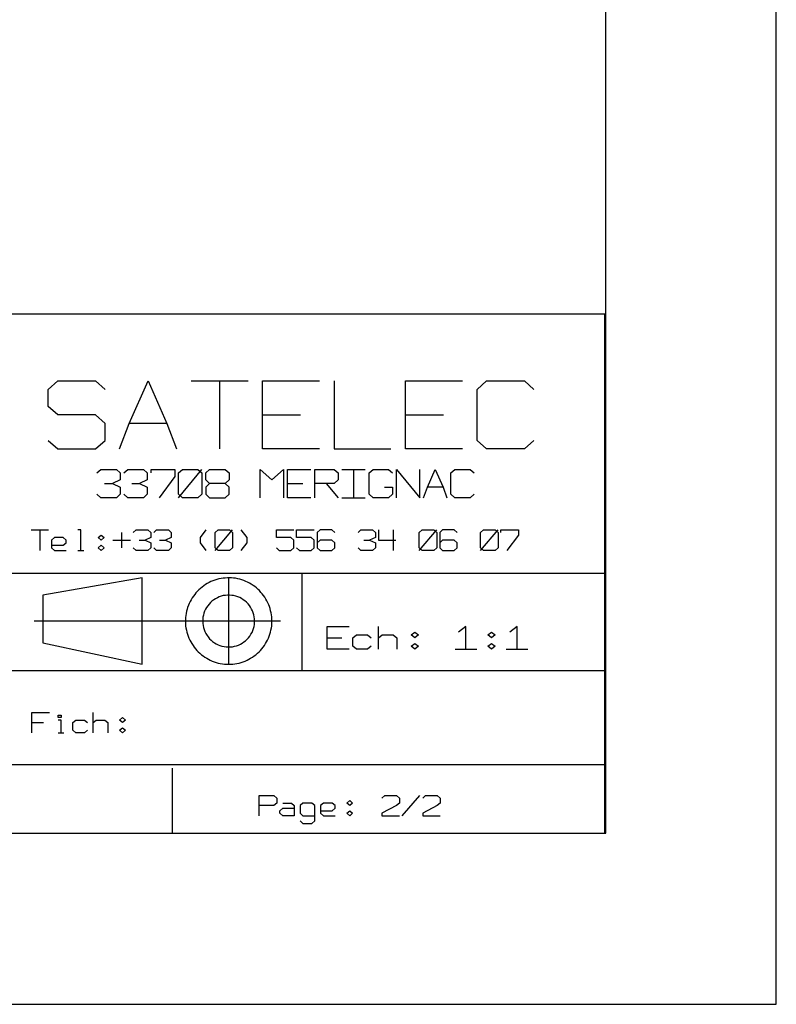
# Model space of a CAD drawing. Extents: x -92 to 503, y -336 to 505.
# Tile 3 of 14: x 377 to 503, y -336 to -172. Entities that reach past the tile are written whole.
import ezdxf

# ---------------------------------------------------------------- set-up
doc = ezdxf.new("R2010")
doc.units = 0
doc.layers.add('1', color=1, linetype='CONTINUOUS')

msp = doc.modelspace()

# ---------------------------------------------------------------- linework, layer by layer
at = {"layer": '1'}
for p, q in [((502.53, -335.7), (502.53, 504.57)), ((474.2, -307.23), (474.2, 79.05)), ((474.03, -220.98), (42.85, -220.98)), ((474.03, -307.23), (474.03, -220.98)), ((381.5, -233.5), (383.08, -232.08)), ((383.08, -232.08), (389.38, -232.08)), ((389.38, -232.08), (390.95, -233.5)), ((394.95, -239.15), (398.1, -232.08)), ((398.1, -232.08), (401.25, -239.15)), ((405.25, -232.08), (414.73, -232.08)), ((410, -232.08), (410, -243.4)), ((417.15, -243.4), (417.15, -232.08)), ((417.15, -232.08), (426.6, -232.08)), ((429.03, -232.08), (429.03, -243.4)), ((440.9, -243.4), (440.9, -232.08)), ((440.9, -232.08), (450.38, -232.08)), ((452.8, -233.5), (454.38, -232.08)), ((454.38, -232.08), (460.68, -232.08)), ((460.68, -232.08), (462.25, -233.5)), ((381.5, -236.33), (381.5, -233.5)), ((452.8, -241.98), (452.8, -233.5)), ((383.08, -237.75), (381.5, -236.33)), ((389.38, -237.75), (383.08, -237.75)), ((390.95, -239.15), (389.38, -237.75)), ((417.15, -237.75), (423.45, -237.75)), ((440.9, -237.75), (447.23, -237.75)), ((390.95, -241.98), (390.95, -239.15)), ((393.38, -243.4), (394.95, -239.15)), ((401.25, -239.15), (394.95, -239.15)), ((401.25, -239.15), (402.83, -243.4)), ((381.5, -241.98), (383.08, -243.4)), ((389.38, -243.4), (390.95, -241.98)), ((454.38, -243.4), (452.8, -241.98)), ((462.25, -241.98), (460.68, -243.4)), ((383.08, -243.4), (389.38, -243.4)), ((426.6, -243.4), (417.15, -243.4)), ((429.03, -243.4), (438.48, -243.4)), ((450.38, -243.4), (440.9, -243.4)), ((460.68, -243.4), (454.38, -243.4)), ((389.58, -247.38), (390.23, -246.8)), ((390.23, -246.8), (392.83, -246.8)), ((392.83, -246.8), (393.45, -247.38)), ((394.1, -247.38), (394.75, -246.8)), ((394.75, -246.8), (397.35, -246.8)), ((397.35, -246.8), (397.98, -247.38)), ((398.63, -247.38), (398.63, -246.8)), ((398.63, -246.8), (402.53, -246.8)), ((402.53, -246.8), (402.53, -247.98)), ((403.15, -247.38), (403.8, -246.8)), ((403.15, -251.5), (407.05, -246.8)), ((403.8, -246.8), (406.4, -246.8)), ((406.4, -246.8), (407.05, -247.38)), ((407.68, -247.38), (408.33, -246.8)), ((408.33, -246.8), (410.93, -246.8)), ((410.93, -246.8), (411.58, -247.38)), ((416.75, -251.5), (416.75, -246.8)), ((416.75, -246.8), (418.68, -248.55)), ((418.68, -248.55), (420.63, -246.8)), ((420.63, -246.8), (420.63, -251.5)), ((421.28, -251.5), (421.28, -246.8)), ((421.28, -246.8), (425.15, -246.8)), ((425.8, -251.5), (425.8, -246.8)), ((425.8, -246.8), (429.03, -246.8)), ((429.03, -246.8), (429.68, -247.38)), ((430.33, -246.8), (434.2, -246.8)), ((432.25, -246.8), (432.25, -251.5)), ((434.85, -247.38), (435.5, -246.8)), ((435.5, -246.8), (438.08, -246.8)), ((438.08, -246.8), (438.73, -247.38)), ((439.38, -251.5), (439.38, -246.8)), ((439.38, -246.8), (443.25, -251.5)), ((443.25, -251.5), (443.25, -246.8)), ((444.55, -249.73), (445.85, -246.8)), ((445.85, -246.8), (447.13, -249.73)), ((448.43, -247.38), (449.08, -246.8)), ((449.08, -246.8), (451.65, -246.8)), ((451.65, -246.8), (452.3, -247.38)), ((393.45, -248.55), (392.18, -249.15)), ((393.45, -247.38), (393.45, -248.55)), ((397.98, -248.55), (396.7, -249.15)), ((397.98, -247.38), (397.98, -248.55)), ((402.53, -247.98), (399.93, -251.5)), ((403.15, -250.93), (403.15, -247.38)), ((407.05, -247.38), (407.05, -250.93)), ((407.68, -248.55), (407.68, -247.38)), ((408.33, -249.15), (407.68, -248.55)), ((411.58, -248.55), (410.93, -249.15)), ((411.58, -247.38), (411.58, -248.55)), ((429.68, -248.55), (429.03, -249.15)), ((429.68, -247.38), (429.68, -248.55)), ((434.85, -250.93), (434.85, -247.38)), ((448.43, -250.93), (448.43, -247.38)), ((390.88, -249.15), (392.18, -249.15)), ((392.18, -249.15), (393.45, -249.73)), ((393.45, -249.73), (393.45, -250.93)), ((395.4, -249.15), (396.7, -249.15)), ((396.7, -249.15), (397.98, -249.73)), ((397.98, -249.73), (397.98, -250.93)), ((408.33, -249.15), (407.68, -249.73)), ((407.68, -249.73), (407.68, -250.93)), ((410.93, -249.15), (408.33, -249.15)), ((411.58, -249.73), (410.93, -249.15)), ((411.58, -250.93), (411.58, -249.73)), ((421.28, -249.15), (423.85, -249.15)), ((429.03, -249.15), (425.8, -249.15)), ((427.73, -249.15), (429.68, -251.5)), ((437.43, -249.73), (438.73, -249.73)), ((438.73, -249.73), (438.73, -250.93)), ((443.9, -251.5), (444.55, -249.73)), ((447.13, -249.73), (444.55, -249.73)), ((447.13, -249.73), (447.78, -251.5)), ((390.23, -251.5), (389.58, -250.93)), ((392.83, -251.5), (390.23, -251.5)), ((393.45, -250.93), (392.83, -251.5)), ((394.75, -251.5), (394.1, -250.93)), ((397.35, -251.5), (394.75, -251.5)), ((397.98, -250.93), (397.35, -251.5)), ((403.8, -251.5), (403.15, -250.93)), ((406.4, -251.5), (403.8, -251.5)), ((407.05, -250.93), (406.4, -251.5)), ((407.68, -250.93), (408.33, -251.5)), ((408.33, -251.5), (410.93, -251.5)), ((410.93, -251.5), (411.58, -250.93)), ((425.15, -251.5), (421.28, -251.5)), ((430.33, -251.5), (434.2, -251.5)), ((435.5, -251.5), (434.85, -250.93)), ((438.08, -251.5), (435.5, -251.5)), ((438.73, -250.93), (438.08, -251.5)), ((449.08, -251.5), (448.43, -250.93)), ((451.65, -251.5), (449.08, -251.5)), ((452.3, -250.93), (451.65, -251.5)), ((378.68, -256.85), (381.58, -256.85)), ((380.13, -256.85), (380.13, -260.25)), ((386.93, -256.85), (386.43, -256.85)), ((386.93, -260.25), (386.93, -256.85)), ((395.65, -257.28), (396.13, -256.85)), ((396.13, -256.85), (398.08, -256.85)), ((398.08, -256.85), (398.55, -257.28)), ((399.05, -257.28), (399.53, -256.85)), ((399.53, -256.85), (401.48, -256.85)), ((401.48, -256.85), (401.95, -257.28)), ((406.8, -258.13), (407.78, -256.85)), ((409.23, -257.28), (409.73, -256.85)), ((409.23, -260.25), (412.15, -256.85)), ((409.73, -256.85), (411.65, -256.85)), ((411.65, -256.85), (412.15, -257.28)), ((414.58, -258.13), (413.6, -256.85)), ((419.43, -258.13), (419.43, -256.85)), ((419.43, -256.85), (422.33, -256.85)), ((422.8, -258.13), (422.8, -256.85)), ((422.8, -256.85), (425.73, -256.85)), ((426.7, -256.85), (426.2, -257.28)), ((428.63, -256.85), (426.7, -256.85)), ((429.13, -257.28), (428.63, -256.85)), ((433, -257.28), (433.48, -256.85)), ((433.48, -256.85), (435.43, -256.85)), ((435.43, -256.85), (435.9, -257.28)), ((436.4, -256.85), (436.4, -258.55)), ((438.83, -256.85), (438.83, -260.25)), ((443.18, -257.28), (443.68, -256.85)), ((443.18, -260.25), (446.1, -256.85)), ((443.68, -256.85), (445.6, -256.85)), ((445.6, -256.85), (446.1, -257.28)), ((447.05, -256.85), (446.58, -257.28)), ((449, -256.85), (447.05, -256.85)), ((449.48, -257.28), (449, -256.85)), ((453.38, -257.28), (453.85, -256.85)), ((453.38, -260.25), (456.28, -256.85)), ((453.85, -256.85), (455.8, -256.85)), ((455.8, -256.85), (456.28, -257.28)), ((456.75, -257.28), (456.75, -256.85)), ((456.75, -256.85), (459.68, -256.85)), ((459.68, -256.85), (459.68, -257.7)), ((382.55, -258.13), (382.08, -258.55)), ((382.08, -258.55), (382.08, -259.83)), ((384, -258.13), (382.55, -258.13)), ((384.5, -258.55), (384, -258.13)), ((384.5, -258.98), (384.5, -258.55)), ((389.83, -258.13), (390.33, -257.7)), ((390.33, -258.55), (389.83, -258.13)), ((390.33, -257.7), (390.8, -258.13)), ((390.8, -258.13), (390.33, -258.55)), ((392.25, -258.55), (395.18, -258.55)), ((393.7, -257.28), (393.7, -259.83)), ((396.63, -258.55), (397.6, -258.55)), ((398.55, -258.13), (397.6, -258.55)), ((397.6, -258.55), (398.55, -258.98)), ((398.55, -257.28), (398.55, -258.13)), ((400.03, -258.55), (400.98, -258.55)), ((401.95, -258.13), (400.98, -258.55)), ((400.98, -258.55), (401.95, -258.98)), ((401.95, -257.28), (401.95, -258.13)), ((406.8, -258.98), (406.8, -258.13)), ((409.23, -259.83), (409.23, -257.28)), ((412.15, -257.28), (412.15, -259.83)), ((414.58, -258.98), (414.58, -258.13)), ((421.85, -258.13), (419.43, -258.13)), ((422.33, -258.55), (421.85, -258.13)), ((422.33, -259.83), (422.33, -258.55)), ((425.23, -258.13), (422.8, -258.13)), ((425.73, -258.55), (425.23, -258.13)), ((425.73, -259.83), (425.73, -258.55)), ((426.2, -257.28), (426.2, -259.83)), ((426.7, -258.55), (426.2, -258.98)), ((428.63, -258.55), (426.7, -258.55)), ((429.13, -258.98), (428.63, -258.55)), ((433.98, -258.55), (434.93, -258.55)), ((435.9, -258.13), (434.93, -258.55)), ((434.93, -258.55), (435.9, -258.98)), ((435.9, -257.28), (435.9, -258.13)), ((436.4, -258.55), (439.3, -258.55)), ((443.18, -259.83), (443.18, -257.28)), ((446.1, -257.28), (446.1, -259.83)), ((446.58, -257.28), (446.58, -259.83)), ((447.05, -258.55), (446.58, -258.98)), ((449, -258.55), (447.05, -258.55)), ((449.48, -258.98), (449, -258.55)), ((453.38, -259.83), (453.38, -257.28)), ((456.28, -257.28), (456.28, -259.83)), ((459.68, -257.7), (457.73, -260.25)), ((382.08, -259.4), (384, -259.4)), ((382.08, -259.83), (382.55, -260.25)), ((384, -259.4), (384.5, -258.98)), ((389.83, -259.83), (390.33, -259.4)), ((390.33, -260.25), (389.83, -259.83)), ((390.33, -259.4), (390.8, -259.83)), ((390.8, -259.83), (390.33, -260.25)), ((396.13, -260.25), (395.65, -259.83)), ((398.55, -259.83), (398.08, -260.25)), ((398.55, -258.98), (398.55, -259.83)), ((399.53, -260.25), (399.05, -259.83)), ((401.95, -259.83), (401.48, -260.25)), ((401.95, -258.98), (401.95, -259.83)), ((407.78, -260.25), (406.8, -258.98)), ((409.73, -260.25), (409.23, -259.83)), ((412.15, -259.83), (411.65, -260.25)), ((413.6, -260.25), (414.58, -258.98)), ((419.43, -259.83), (419.9, -260.25)), ((421.85, -260.25), (422.33, -259.83)), ((422.8, -259.83), (423.3, -260.25)), ((425.23, -260.25), (425.73, -259.83)), ((426.2, -259.83), (426.7, -260.25)), ((428.63, -260.25), (429.13, -259.83)), ((429.13, -259.83), (429.13, -258.98)), ((433.48, -260.25), (433, -259.83)), ((435.9, -259.83), (435.43, -260.25)), ((435.9, -258.98), (435.9, -259.83)), ((443.68, -260.25), (443.18, -259.83)), ((446.1, -259.83), (445.6, -260.25)), ((446.58, -259.83), (447.05, -260.25)), ((449, -260.25), (449.48, -259.83)), ((449.48, -259.83), (449.48, -258.98)), ((453.85, -260.25), (453.38, -259.83)), ((456.28, -259.83), (455.8, -260.25)), ((382.55, -260.25), (384.5, -260.25)), ((386.43, -260.25), (387.4, -260.25)), ((398.08, -260.25), (396.13, -260.25)), ((401.48, -260.25), (399.53, -260.25)), ((411.65, -260.25), (409.73, -260.25)), ((419.9, -260.25), (421.85, -260.25)), ((423.3, -260.25), (425.23, -260.25)), ((426.7, -260.25), (428.63, -260.25)), ((435.43, -260.25), (433.48, -260.25)), ((445.6, -260.25), (443.68, -260.25)), ((447.05, -260.25), (449, -260.25)), ((455.8, -260.25), (453.85, -260.25)), ((474.03, -264.1), (42.85, -264.1)), ((397.13, -264.83), (380.6, -267.7)), ((397.13, -279.18), (397.13, -264.83)), ((409.55, -265.08), (409.2, -265.2)), ((409.88, -265), (409.55, -265.08)), ((410.23, -264.93), (409.88, -265)), ((410.58, -264.88), (410.23, -264.93)), ((410.93, -264.85), (410.58, -264.88)), ((411.28, -264.83), (410.93, -264.85)), ((411.63, -264.83), (411.28, -264.83)), ((411.5, -264.83), (411.5, -279.18)), ((411.98, -264.83), (411.63, -264.83)), ((412.3, -264.85), (411.98, -264.83)), ((412.65, -264.9), (412.3, -264.85)), ((413, -264.98), (412.65, -264.9)), ((413.35, -265.05), (413, -264.98)), ((413.68, -265.15), (413.35, -265.05)), ((423.73, -280.28), (423.73, -264.1)), ((406.8, -266.58), (406.55, -266.8)), ((407.08, -266.35), (406.8, -266.58)), ((407.35, -266.13), (407.08, -266.35)), ((407.65, -265.95), (407.35, -266.13)), ((407.95, -265.75), (407.65, -265.95)), ((408.25, -265.6), (407.95, -265.75)), ((408.55, -265.45), (408.25, -265.6)), ((408.88, -265.3), (408.55, -265.45)), ((409.2, -265.2), (408.88, -265.3)), ((414, -265.28), (413.68, -265.15)), ((414.33, -265.4), (414, -265.28)), ((414.65, -265.55), (414.33, -265.4)), ((414.95, -265.7), (414.65, -265.55)), ((415.25, -265.88), (414.95, -265.7)), ((415.55, -266.08), (415.25, -265.88)), ((415.83, -266.28), (415.55, -266.08)), ((416.1, -266.5), (415.83, -266.28)), ((416.38, -266.73), (416.1, -266.5)), ((416.63, -266.95), (416.38, -266.73)), ((380.6, -267.7), (380.6, -275.6)), ((405.43, -268.15), (405.25, -268.45)), ((405.63, -267.85), (405.43, -268.15)), ((405.85, -267.58), (405.63, -267.85)), ((406.05, -267.3), (405.85, -267.58)), ((406.3, -267.05), (406.05, -267.3)), ((406.55, -266.8), (406.3, -267.05)), ((409.3, -268.3), (409.03, -268.48)), ((409.63, -268.13), (409.3, -268.3)), ((409.93, -267.98), (409.63, -268.13)), ((410.28, -267.88), (409.93, -267.98)), ((410.6, -267.78), (410.28, -267.88)), ((410.95, -267.73), (410.6, -267.78)), ((411.3, -267.7), (410.95, -267.73)), ((411.65, -267.7), (411.3, -267.7)), ((412, -267.73), (411.65, -267.7)), ((412.33, -267.78), (412, -267.73)), ((412.68, -267.85), (412.33, -267.78)), ((413, -267.95), (412.68, -267.85)), ((413.33, -268.1), (413, -267.95)), ((413.63, -268.25), (413.33, -268.1)), ((413.93, -268.45), (413.63, -268.25)), ((416.85, -267.23), (416.63, -266.95)), ((417.08, -267.48), (416.85, -267.23)), ((417.3, -267.75), (417.08, -267.48)), ((417.5, -268.05), (417.3, -267.75)), ((417.68, -268.35), (417.5, -268.05)), ((417.85, -268.65), (417.68, -268.35)), ((404.68, -269.73), (404.58, -270.05)), ((404.8, -269.38), (404.68, -269.73)), ((404.95, -269.08), (404.8, -269.38)), ((405.1, -268.75), (404.95, -269.08)), ((405.25, -268.45), (405.1, -268.75)), ((407.83, -269.75), (407.65, -270.05)), ((408.03, -269.45), (407.83, -269.75)), ((408.25, -269.18), (408.03, -269.45)), ((408.48, -268.93), (408.25, -269.18)), ((408.73, -268.7), (408.48, -268.93)), ((409.03, -268.48), (408.73, -268.7)), ((414.2, -268.65), (413.93, -268.45)), ((414.48, -268.88), (414.2, -268.65)), ((414.73, -269.13), (414.48, -268.88)), ((414.95, -269.4), (414.73, -269.13)), ((415.13, -269.68), (414.95, -269.4)), ((415.3, -270), (415.13, -269.68)), ((415.45, -270.3), (415.3, -270)), ((418, -268.95), (417.85, -268.65)), ((418.15, -269.28), (418, -268.95)), ((418.28, -269.6), (418.15, -269.28)), ((418.38, -269.93), (418.28, -269.6)), ((418.48, -270.28), (418.38, -269.93)), ((404.38, -271.08), (404.33, -271.43)), ((404.33, -271.43), (404.33, -271.78)), ((404.43, -270.73), (404.38, -271.08)), ((404.5, -270.38), (404.43, -270.73)), ((404.58, -270.05), (404.5, -270.38)), ((407.23, -271.38), (407.2, -271.73)), ((407.3, -271.03), (407.23, -271.38)), ((407.4, -270.7), (407.3, -271.03)), ((407.5, -270.38), (407.4, -270.7)), ((407.65, -270.05), (407.5, -270.38)), ((415.58, -270.63), (415.45, -270.3)), ((415.68, -270.98), (415.58, -270.63)), ((415.75, -271.3), (415.68, -270.98)), ((415.8, -271.65), (415.75, -271.3)), ((415.8, -272), (415.8, -271.65)), ((418.55, -270.63), (418.48, -270.28)), ((418.6, -270.95), (418.55, -270.63)), ((418.65, -271.3), (418.6, -270.95)), ((418.68, -271.65), (418.65, -271.3)), ((418.68, -272), (418.68, -271.65)), ((420.13, -272), (379.15, -272)), ((404.33, -271.78), (404.33, -272.13)), ((404.33, -272.13), (404.33, -272.48)), ((404.33, -272.48), (404.35, -272.83)), ((404.35, -272.83), (404.4, -273.15)), ((404.4, -273.15), (404.48, -273.5)), ((407.2, -271.73), (407.18, -272.08)), ((407.18, -272.08), (407.2, -272.43)), ((407.2, -272.43), (407.25, -272.75)), ((407.25, -272.75), (407.33, -273.1)), ((407.33, -273.1), (407.43, -273.43)), ((415.5, -273.58), (415.63, -273.25)), ((415.63, -273.25), (415.73, -272.93)), ((415.73, -272.93), (415.78, -272.58)), ((415.78, -272.58), (415.8, -272.23)), ((415.8, -272.23), (415.8, -272)), ((418.53, -273.5), (418.6, -273.15)), ((418.6, -273.15), (418.65, -272.83)), ((418.65, -272.83), (418.68, -272.48)), ((418.68, -272.13), (418.68, -272)), ((418.68, -272.48), (418.68, -272.13)), ((427.9, -276.65), (427.9, -272.88)), ((427.9, -272.88), (431.55, -272.88)), ((436.4, -276.65), (436.4, -272.88)), ((450.95, -272.88), (449.73, -273.83)), ((450.95, -276.65), (450.95, -272.88)), ((459.43, -272.88), (458.23, -273.83)), ((459.43, -276.65), (459.43, -272.88)), ((404.48, -273.5), (404.55, -273.85)), ((404.55, -273.85), (404.65, -274.18)), ((404.65, -274.18), (404.78, -274.5)), ((404.78, -274.5), (404.9, -274.83)), ((404.9, -274.83), (405.05, -275.15)), ((407.43, -273.43), (407.55, -273.75)), ((407.55, -273.75), (407.73, -274.08)), ((407.73, -274.08), (407.9, -274.38)), ((407.9, -274.38), (408.1, -274.65)), ((408.1, -274.65), (408.33, -274.93)), ((414.58, -275.03), (414.8, -274.78)), ((414.8, -274.78), (415.03, -274.5)), ((415.03, -274.5), (415.2, -274.2)), ((415.2, -274.2), (415.38, -273.9)), ((415.38, -273.9), (415.5, -273.58)), ((417.95, -275.15), (418.1, -274.83)), ((418.1, -274.83), (418.23, -274.5)), ((418.23, -274.5), (418.35, -274.18)), ((418.35, -274.18), (418.45, -273.85)), ((418.45, -273.85), (418.53, -273.5)), ((427.9, -274.78), (430.33, -274.78)), ((432.15, -274.78), (432.75, -274.3)), ((432.15, -276.18), (432.15, -274.78)), ((432.75, -274.3), (434.58, -274.3)), ((434.58, -274.3), (435.18, -274.78)), ((436.4, -274.78), (437, -274.3)), ((437, -274.3), (438.83, -274.3)), ((438.83, -274.3), (439.43, -274.78)), ((439.43, -274.78), (439.43, -276.65)), ((441.85, -274.3), (442.45, -273.83)), ((442.45, -274.78), (441.85, -274.3)), ((442.45, -273.83), (443.05, -274.3)), ((443.05, -274.3), (442.45, -274.78)), ((454.58, -274.3), (455.18, -273.83)), ((455.18, -274.78), (454.58, -274.3)), ((455.18, -273.83), (455.8, -274.3)), ((455.8, -274.3), (455.18, -274.78)), ((380.6, -275.6), (397.13, -279.18)), ((405.05, -275.15), (405.2, -275.45)), ((405.2, -275.45), (405.38, -275.75)), ((405.38, -275.75), (405.58, -276.05)), ((405.58, -276.05), (405.78, -276.33)), ((405.78, -276.33), (405.98, -276.6)), ((408.33, -274.93), (408.58, -275.18)), ((408.58, -275.18), (408.83, -275.4)), ((408.83, -275.4), (409.13, -275.6)), ((409.13, -275.6), (409.43, -275.78)), ((409.43, -275.78), (409.73, -275.93)), ((409.73, -275.93), (410.05, -276.08)), ((410.05, -276.08), (410.38, -276.18)), ((410.38, -276.18), (410.73, -276.25)), ((410.73, -276.25), (411.08, -276.3)), ((411.08, -276.3), (411.43, -276.3)), ((411.43, -276.3), (411.78, -276.3)), ((411.78, -276.3), (412.13, -276.28)), ((412.13, -276.28), (412.45, -276.2)), ((412.45, -276.2), (412.8, -276.13)), ((412.8, -276.13), (413.13, -276)), ((413.13, -276), (413.45, -275.85)), ((413.45, -275.85), (413.75, -275.68)), ((413.75, -275.68), (414.03, -275.48)), ((414.03, -275.48), (414.3, -275.28)), ((414.3, -275.28), (414.58, -275.03)), ((417, -276.6), (417.23, -276.33)), ((417.23, -276.33), (417.43, -276.05)), ((417.43, -276.05), (417.63, -275.75)), ((417.63, -275.75), (417.8, -275.45)), ((417.8, -275.45), (417.95, -275.15)), ((432.75, -276.65), (432.15, -276.18)), ((435.18, -276.18), (434.58, -276.65)), ((441.85, -276.18), (442.45, -275.73)), ((442.45, -276.65), (441.85, -276.18)), ((442.45, -275.73), (443.05, -276.18)), ((443.05, -276.18), (442.45, -276.65)), ((454.58, -276.18), (455.18, -275.73)), ((455.18, -276.65), (454.58, -276.18)), ((455.18, -275.73), (455.8, -276.18)), ((455.8, -276.18), (455.18, -276.65)), ((405.98, -276.6), (406.23, -276.88)), ((406.23, -276.88), (406.45, -277.13)), ((406.45, -277.13), (406.73, -277.35)), ((406.73, -277.35), (406.98, -277.6)), ((406.98, -277.6), (407.25, -277.8)), ((407.25, -277.8), (407.55, -278)), ((407.55, -278), (407.85, -278.18)), ((407.85, -278.18), (408.15, -278.35)), ((414.85, -278.35), (415.15, -278.18)), ((415.15, -278.18), (415.45, -278)), ((415.45, -278), (415.75, -277.8)), ((415.75, -277.8), (416.03, -277.6)), ((416.03, -277.6), (416.28, -277.35)), ((416.28, -277.35), (416.55, -277.13)), ((416.55, -277.13), (416.78, -276.88)), ((416.78, -276.88), (417, -276.6)), ((431.55, -276.65), (427.9, -276.65)), ((434.58, -276.65), (432.75, -276.65)), ((449.13, -276.65), (452.75, -276.65)), ((457.6, -276.65), (461.25, -276.65)), ((408.15, -278.35), (408.45, -278.5)), ((408.45, -278.5), (408.78, -278.65)), ((408.78, -278.65), (409.1, -278.78)), ((409.1, -278.78), (409.43, -278.88)), ((409.43, -278.88), (409.78, -278.98)), ((409.78, -278.98), (410.1, -279.05)), ((410.1, -279.05), (410.45, -279.1)), ((410.45, -279.1), (410.8, -279.15)), ((410.8, -279.15), (411.15, -279.18)), ((411.15, -279.18), (411.5, -279.18)), ((411.5, -279.18), (411.85, -279.18)), ((411.85, -279.18), (412.2, -279.15)), ((412.2, -279.15), (412.55, -279.1)), ((412.55, -279.1), (412.88, -279.05)), ((412.88, -279.05), (413.23, -278.98)), ((413.23, -278.98), (413.58, -278.88)), ((413.58, -278.88), (413.9, -278.78)), ((413.9, -278.78), (414.23, -278.65)), ((414.23, -278.65), (414.55, -278.5)), ((414.55, -278.5), (414.85, -278.35)), ((474.03, -280.28), (258.43, -280.28)), ((378.8, -290.58), (378.8, -287.2)), ((378.8, -287.2), (381.7, -287.2)), ((383.18, -288.05), (383.18, -287.63)), ((383.18, -287.63), (383.65, -287.63)), ((383.65, -287.63), (383.65, -288.05)), ((388.98, -290.58), (388.98, -287.2)), ((378.8, -288.88), (380.75, -288.88)), ((383.65, -288.05), (383.18, -288.05)), ((383.65, -288.48), (383.18, -288.48)), ((383.65, -290.58), (383.65, -288.48)), ((385.6, -288.88), (386.08, -288.48)), ((385.6, -290.15), (385.6, -288.88)), ((386.08, -288.48), (387.53, -288.48)), ((387.53, -288.48), (388.03, -288.88)), ((388.98, -288.88), (389.48, -288.48)), ((389.48, -288.48), (390.93, -288.48)), ((390.93, -288.48), (391.4, -288.88)), ((391.4, -288.88), (391.4, -290.58)), ((393.35, -288.48), (393.83, -288.05)), ((393.83, -288.88), (393.35, -288.48)), ((393.83, -288.05), (394.33, -288.48)), ((394.33, -288.48), (393.83, -288.88)), ((383.18, -290.58), (384.13, -290.58)), ((386.08, -290.58), (385.6, -290.15)), ((387.53, -290.58), (386.08, -290.58)), ((388.03, -290.15), (387.53, -290.58)), ((393.35, -290.15), (393.83, -289.73)), ((393.83, -290.58), (393.35, -290.15)), ((393.83, -289.73), (394.33, -290.15)), ((394.33, -290.15), (393.83, -290.58)), ((42.85, -295.85), (474.03, -295.85)), ((402.15, -307.23), (402.15, -296.43)), ((416.58, -304.38), (416.58, -301)), ((416.58, -301), (419, -301)), ((419, -301), (419.5, -301.43)), ((436.95, -301.43), (437.45, -301)), ((437.45, -301), (439.38, -301)), ((439.38, -301), (439.88, -301.43)), ((440.35, -304.38), (443.25, -301)), ((443.75, -301.43), (444.23, -301)), ((444.23, -301), (446.18, -301)), ((446.18, -301), (446.65, -301.43)), ((419, -302.68), (416.58, -302.68)), ((419.5, -302.28), (419, -302.68)), ((419.5, -301.43), (419.5, -302.28)), ((420.48, -302.28), (421.93, -302.28)), ((421.93, -302.28), (422.4, -302.68)), ((422.4, -302.68), (422.4, -304.38)), ((423.85, -302.28), (423.38, -302.68)), ((423.38, -302.68), (423.38, -303.95)), ((425.33, -302.28), (423.85, -302.28)), ((425.8, -302.68), (425.33, -302.28)), ((425.8, -305.23), (425.8, -302.68)), ((427.25, -302.28), (426.78, -302.68)), ((426.78, -302.68), (426.78, -303.95)), ((428.7, -302.28), (427.25, -302.28)), ((429.2, -302.68), (428.7, -302.28)), ((429.2, -303.1), (429.2, -302.68)), ((431.13, -302.28), (431.63, -301.85)), ((431.63, -302.68), (431.13, -302.28)), ((431.63, -301.85), (432.1, -302.28)), ((432.1, -302.28), (431.63, -302.68)), ((439.38, -302.68), (436.95, -303.95)), ((439.88, -302.28), (439.38, -302.68)), ((439.88, -301.43), (439.88, -302.28)), ((446.18, -302.68), (443.75, -303.95)), ((446.65, -302.28), (446.18, -302.68)), ((446.65, -301.43), (446.65, -302.28)), ((419.98, -303.53), (420.48, -303.1)), ((419.98, -303.95), (419.98, -303.53)), ((420.48, -304.38), (419.98, -303.95)), ((420.48, -303.1), (422.4, -303.1)), ((422.4, -304.38), (420.48, -304.38)), ((423.38, -303.95), (423.85, -304.38)), ((423.85, -304.38), (425.8, -304.38)), ((426.78, -303.53), (428.7, -303.53)), ((426.78, -303.95), (427.25, -304.38)), ((427.25, -304.38), (429.2, -304.38)), ((428.7, -303.53), (429.2, -303.1)), ((431.13, -303.95), (431.63, -303.53)), ((431.63, -304.38), (431.13, -303.95)), ((431.63, -303.53), (432.1, -303.95)), ((432.1, -303.95), (431.63, -304.38)), ((436.95, -303.95), (436.95, -304.38)), ((436.95, -304.38), (439.88, -304.38)), ((443.75, -303.95), (443.75, -304.38)), ((443.75, -304.38), (446.65, -304.38)), ((423.38, -305.23), (423.85, -305.65)), ((423.85, -305.65), (425.33, -305.65)), ((425.33, -305.65), (425.8, -305.23)), ((-63.35, -307.23), (474.2, -307.23)), ((42.85, -307.23), (474.03, -307.23)), ((-91.65, -335.7), (502.53, -335.7))]:
    msp.add_line(p, q, dxfattribs=at)

doc.saveas('drawing.dxf')
